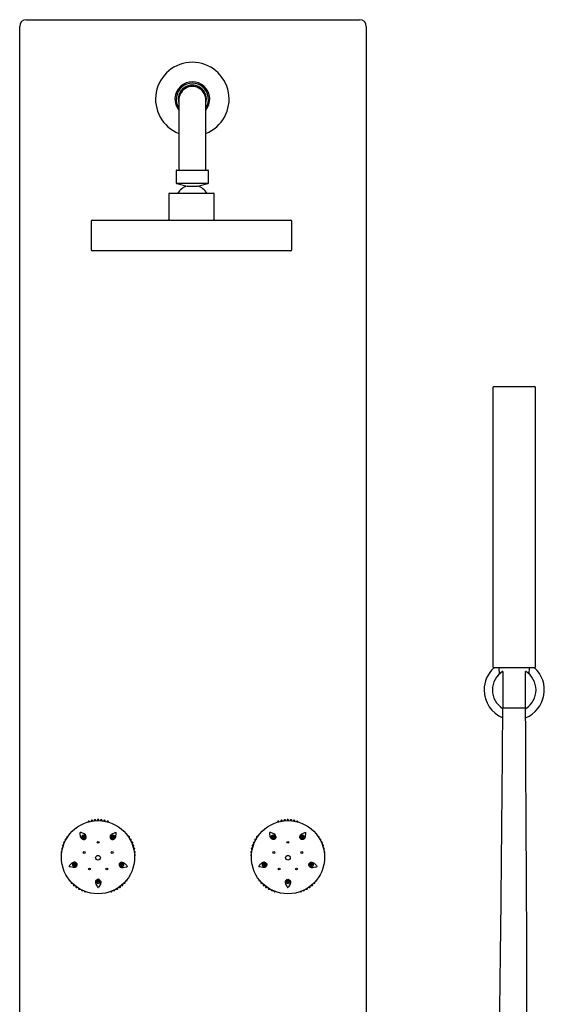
# Model space of a CAD drawing. Header units: millimetres. Extents: x 4293.63 to 4294.02, y 3562.71 to 3564.18.
# Tile 2 of 2: x 4293.63 to 4294.02, y 3563.45 to 3564.18. Entities that reach past the tile are written whole.
import ezdxf

# ---------------------------------------------------------------- set-up
doc = ezdxf.new("R2010")
doc.units = ezdxf.units.MM
doc.layers.add('SANINDUSA', color=3, linetype='Continuous')

msp = doc.modelspace()

# ---------------------------------------------------------------- linework, layer by layer
at = {"layer": 'SANINDUSA'}
for p, q in [((4293.63184, 3564.18374), (4293.88084, 3564.18374)), ((4293.62684, 3562.84874), (4293.62684, 3564.17874)), ((4293.88584, 3564.17874), (4293.88584, 3562.84874)), ((4293.74584, 3564.1244), (4293.74584, 3564.0714)), ((4293.76584, 3564.0714), (4293.76584, 3564.1244)), ((4293.74384, 3564.0709), (4293.74384, 3564.0618)), ((4293.74434, 3564.0714), (4293.75584, 3564.0714)), ((4293.75584, 3564.0714), (4293.76734, 3564.0714)), ((4293.76784, 3564.0618), (4293.76784, 3564.0709)), ((4293.76745, 3564.06131), (4293.74422, 3564.06131)), ((4293.74422, 3564.06131), (4293.75192, 3564.05952)), ((4293.75192, 3564.05952), (4293.75976, 3564.05952)), ((4293.75976, 3564.05952), (4293.76745, 3564.06131)), ((4293.73822, 3564.05363), (4293.73822, 3564.03463)), ((4293.73872, 3564.05413), (4293.77172, 3564.05413)), ((4293.77222, 3564.03463), (4293.77222, 3564.05363)), ((4293.68022, 3564.03313), (4293.68022, 3564.01213)), ((4293.68122, 3564.03413), (4293.82922, 3564.03413)), ((4293.83022, 3564.01213), (4293.83022, 3564.03313)), ((4293.75522, 3564.01113), (4293.68122, 3564.01113)), ((4293.82922, 3564.01113), (4293.75522, 3564.01113)), ((4293.98034, 3563.90878), (4293.98034, 3563.70078)), ((4293.98146, 3563.90978), (4294.01134, 3563.90978)), ((4294.01234, 3563.70078), (4294.01234, 3563.90878)), ((4294.01134, 3563.69978), (4293.98134, 3563.69978)), ((4293.98484, 3563.69978), (4293.98522, 3563.69516)), ((4293.98784, 3563.69697), (4293.98784, 3563.66951)), ((4294.00484, 3563.66951), (4294.00484, 3563.69697)), ((4294.00745, 3563.69516), (4294.00784, 3563.69978)), ((4293.98784, 3563.66978), (4294.00484, 3563.66978))]:
    msp.add_line(p, q, dxfattribs=at)
at = {"layer": 'SANINDUSA', "flags": 128}
for points in [[(4293.67271, 3563.57267), (4293.67224, 3563.57384), (4293.67196, 3563.57608), (4293.67202, 3563.57666), (4293.67208, 3563.57679), (4293.67211, 3563.57683), (4293.67212, 3563.57684)], [(4293.6759, 3563.57499), (4293.67494, 3563.57579), (4293.67289, 3563.57676), (4293.67232, 3563.57688), (4293.67219, 3563.57687), (4293.67213, 3563.57685), (4293.67212, 3563.57684)], [(4293.69506, 3563.57499), (4293.69602, 3563.57579), (4293.69807, 3563.57676), (4293.69864, 3563.57688), (4293.69878, 3563.57687), (4293.69883, 3563.57685), (4293.69884, 3563.57684)], [(4293.69825, 3563.57267), (4293.69872, 3563.57384), (4293.69901, 3563.57608), (4293.69894, 3563.57666), (4293.69889, 3563.57679), (4293.69885, 3563.57683), (4293.69884, 3563.57684)], [(4293.81442, 3563.57267), (4293.81395, 3563.57384), (4293.81367, 3563.57608), (4293.81374, 3563.57666), (4293.81379, 3563.57679), (4293.81382, 3563.57683), (4293.81383, 3563.57684)], [(4293.81761, 3563.57499), (4293.81665, 3563.57579), (4293.8146, 3563.57676), (4293.81403, 3563.57688), (4293.8139, 3563.57687), (4293.81384, 3563.57685), (4293.81383, 3563.57684)], [(4293.83677, 3563.57499), (4293.83773, 3563.57579), (4293.83978, 3563.57676), (4293.84035, 3563.57688), (4293.84049, 3563.57687), (4293.84054, 3563.57685), (4293.84055, 3563.57684)], [(4293.83996, 3563.57267), (4293.84043, 3563.57384), (4293.84072, 3563.57608), (4293.84065, 3563.57666), (4293.8406, 3563.57679), (4293.84056, 3563.57683), (4293.84055, 3563.57684)], [(4293.67372, 3563.57172), (4293.67316, 3563.57208), (4293.67271, 3563.57267)], [(4293.67372, 3563.57172), (4293.67435, 3563.57155), (4293.67512, 3563.5716)], [(4293.67512, 3563.5716), (4293.67529, 3563.57164), (4293.67573, 3563.57185), (4293.67604, 3563.57216), (4293.67616, 3563.57233)], [(4293.67616, 3563.57233), (4293.67619, 3563.57238), (4293.67646, 3563.57309), (4293.6765, 3563.57369), (4293.67633, 3563.57438), (4293.6759, 3563.57499)], [(4293.69447, 3563.57373), (4293.69464, 3563.57438), (4293.69506, 3563.57499)], [(4293.69447, 3563.57373), (4293.6945, 3563.57308), (4293.69478, 3563.57236)], [(4293.69478, 3563.57236), (4293.69488, 3563.57222), (4293.69521, 3563.57186), (4293.6956, 3563.57166), (4293.6958, 3563.5716)], [(4293.6958, 3563.5716), (4293.69586, 3563.57159), (4293.69661, 3563.57155), (4293.69719, 3563.5717), (4293.6978, 3563.57208), (4293.69825, 3563.57267)], [(4293.81687, 3563.5716), (4293.81681, 3563.57159), (4293.81606, 3563.57155), (4293.81548, 3563.5717), (4293.81487, 3563.57208), (4293.81442, 3563.57267)], [(4293.81789, 3563.57236), (4293.8178, 3563.57222), (4293.81746, 3563.57186), (4293.81707, 3563.57166), (4293.81687, 3563.5716)], [(4293.81821, 3563.57373), (4293.81804, 3563.57438), (4293.81761, 3563.57499)], [(4293.81821, 3563.57373), (4293.81817, 3563.57308), (4293.81789, 3563.57236)], [(4293.83651, 3563.57233), (4293.83648, 3563.57238), (4293.83621, 3563.57309), (4293.83617, 3563.57369), (4293.83635, 3563.57438), (4293.83677, 3563.57499)], [(4293.83755, 3563.5716), (4293.83739, 3563.57164), (4293.83694, 3563.57185), (4293.83663, 3563.57216), (4293.83651, 3563.57233)], [(4293.83895, 3563.57172), (4293.83832, 3563.57155), (4293.83755, 3563.5716)], [(4293.83895, 3563.57172), (4293.83951, 3563.57208), (4293.83996, 3563.57267)], [(4293.66679, 3563.55446), (4293.66573, 3563.55378), (4293.66418, 3563.55214), (4293.66389, 3563.55163), (4293.66386, 3563.5515), (4293.66386, 3563.55144), (4293.66387, 3563.55143)], [(4293.6694, 3563.55388), (4293.66936, 3563.55392), (4293.66877, 3563.5544), (4293.66822, 3563.55462), (4293.6675, 3563.55467), (4293.66679, 3563.55446)], [(4293.70279, 3563.55463), (4293.70218, 3563.55439), (4293.70159, 3563.5539)], [(4293.70279, 3563.55463), (4293.70346, 3563.55467), (4293.70417, 3563.55446)], [(4293.70417, 3563.55446), (4293.70523, 3563.55378), (4293.70679, 3563.55214), (4293.70707, 3563.55163), (4293.7071, 3563.5515), (4293.7071, 3563.55144), (4293.7071, 3563.55143)], [(4293.8085, 3563.55446), (4293.80744, 3563.55378), (4293.80589, 3563.55214), (4293.8056, 3563.55163), (4293.80557, 3563.5515), (4293.80557, 3563.55144), (4293.80558, 3563.55143)], [(4293.80988, 3563.55463), (4293.80921, 3563.55467), (4293.8085, 3563.55446)], [(4293.80988, 3563.55463), (4293.81049, 3563.55439), (4293.81108, 3563.5539)], [(4293.84327, 3563.55388), (4293.84331, 3563.55392), (4293.8439, 3563.5544), (4293.84446, 3563.55462), (4293.84517, 3563.55467), (4293.84588, 3563.55446)], [(4293.84588, 3563.55446), (4293.84694, 3563.55378), (4293.8485, 3563.55214), (4293.84878, 3563.55163), (4293.84881, 3563.5515), (4293.84881, 3563.55144), (4293.84881, 3563.55143)], [(4293.66801, 3563.5507), (4293.66676, 3563.55062), (4293.66453, 3563.55104), (4293.664, 3563.55128), (4293.6639, 3563.55137), (4293.66387, 3563.55141), (4293.66387, 3563.55143)], [(4293.66923, 3563.55137), (4293.66871, 3563.55094), (4293.66801, 3563.5507)], [(4293.66923, 3563.55137), (4293.66958, 3563.55192), (4293.66978, 3563.55266)], [(4293.66978, 3563.55266), (4293.66979, 3563.55283), (4293.66973, 3563.55332), (4293.66953, 3563.55371), (4293.6694, 3563.55388)], [(4293.70159, 3563.5539), (4293.70148, 3563.55377), (4293.70124, 3563.55334), (4293.70117, 3563.55291), (4293.70118, 3563.5527)], [(4293.70118, 3563.5527), (4293.70118, 3563.55264), (4293.70138, 3563.55191), (4293.7017, 3563.55141), (4293.70225, 3563.55094), (4293.70295, 3563.5507)], [(4293.70295, 3563.5507), (4293.7042, 3563.55062), (4293.70643, 3563.55104), (4293.70696, 3563.55128), (4293.70706, 3563.55137), (4293.70709, 3563.55141), (4293.7071, 3563.55143)], [(4293.80972, 3563.5507), (4293.80847, 3563.55062), (4293.80624, 3563.55104), (4293.80571, 3563.55128), (4293.80561, 3563.55137), (4293.80558, 3563.55141), (4293.80558, 3563.55143)], [(4293.81149, 3563.5527), (4293.81149, 3563.55264), (4293.81129, 3563.55191), (4293.81097, 3563.55141), (4293.81042, 3563.55094), (4293.80972, 3563.5507)], [(4293.81108, 3563.5539), (4293.81119, 3563.55377), (4293.81143, 3563.55334), (4293.8115, 3563.55291), (4293.81149, 3563.5527)], [(4293.84289, 3563.55266), (4293.84289, 3563.55283), (4293.84295, 3563.55332), (4293.84315, 3563.55371), (4293.84327, 3563.55388)], [(4293.84344, 3563.55137), (4293.84309, 3563.55192), (4293.84289, 3563.55266)], [(4293.84344, 3563.55137), (4293.84396, 3563.55094), (4293.84466, 3563.5507)], [(4293.84466, 3563.5507), (4293.84591, 3563.55062), (4293.84814, 3563.55104), (4293.84867, 3563.55128), (4293.84877, 3563.55137), (4293.8488, 3563.55141), (4293.84881, 3563.55143)], [(4293.68486, 3563.54174), (4293.68481, 3563.54172), (4293.68418, 3563.54131), (4293.68379, 3563.54085), (4293.68352, 3563.54018), (4293.6835, 3563.53944)], [(4293.68613, 3563.54173), (4293.68598, 3563.54179), (4293.68549, 3563.54188), (4293.68506, 3563.54181), (4293.68486, 3563.54174)], [(4293.68719, 3563.54081), (4293.68678, 3563.54131), (4293.68613, 3563.54173)], [(4293.68719, 3563.54081), (4293.68744, 3563.54018), (4293.68746, 3563.53944)], [(4293.82548, 3563.54081), (4293.82523, 3563.54018), (4293.82521, 3563.53944)], [(4293.82548, 3563.54081), (4293.82589, 3563.54131), (4293.82654, 3563.54173)], [(4293.82654, 3563.54173), (4293.8267, 3563.54179), (4293.82718, 3563.54188), (4293.82761, 3563.54181), (4293.82781, 3563.54174)], [(4293.82781, 3563.54174), (4293.82786, 3563.54172), (4293.8285, 3563.54131), (4293.82888, 3563.54085), (4293.82915, 3563.54018), (4293.82917, 3563.53944)], [(4293.6835, 3563.53944), (4293.68382, 3563.53822), (4293.6849, 3563.53624), (4293.6853, 3563.53581), (4293.68541, 3563.53574), (4293.68547, 3563.53572), (4293.68548, 3563.53572)], [(4293.68746, 3563.53944), (4293.68715, 3563.53822), (4293.68606, 3563.53624), (4293.68566, 3563.53581), (4293.68555, 3563.53574), (4293.6855, 3563.53572), (4293.68548, 3563.53572)], [(4293.82521, 3563.53944), (4293.82553, 3563.53822), (4293.82661, 3563.53624), (4293.82701, 3563.53581), (4293.82712, 3563.53574), (4293.82718, 3563.53572), (4293.82719, 3563.53572)], [(4293.82917, 3563.53944), (4293.82886, 3563.53822), (4293.82777, 3563.53624), (4293.82737, 3563.53581), (4293.82726, 3563.53574), (4293.82721, 3563.53572), (4293.82719, 3563.53572)]]:
    msp.add_lwpolyline(points, dxfattribs=at)
at = {"layer": 'SANINDUSA'}
for centre, radius in [((4293.68538, 3563.55833), 0.02735), ((4293.82729, 3563.55833), 0.02735), ((4293.67462, 3563.57337), 0.00148), ((4293.67476, 3563.57323), 0.00105), ((4293.67476, 3563.57322), 0.000497), ((4293.68548, 3563.56944), 0.000647), ((4293.69631, 3563.57339), 0.00148), ((4293.69622, 3563.57321), 0.00105), ((4293.69621, 3563.57321), 0.000497), ((4293.81636, 3563.57339), 0.00148), ((4293.81645, 3563.57321), 0.00105), ((4293.81646, 3563.57321), 0.000497), ((4293.82719, 3563.56944), 0.000647), ((4293.83805, 3563.57337), 0.00148), ((4293.83791, 3563.57323), 0.00105), ((4293.83791, 3563.57322), 0.000497), ((4293.67503, 3563.56185), 0.000647), ((4293.69594, 3563.56185), 0.000647), ((4293.81674, 3563.56185), 0.000647), ((4293.83765, 3563.56185), 0.000647), ((4293.66794, 3563.55273), 0.00148), ((4293.68536, 3563.55799), 0.00175), ((4293.70303, 3563.55277), 0.00148), ((4293.80964, 3563.55277), 0.00148), ((4293.82731, 3563.55799), 0.00175), ((4293.84473, 3563.55273), 0.00148), ((4293.66812, 3563.55283), 0.00105), ((4293.66812, 3563.55282), 0.000497), ((4293.67902, 3563.54956), 0.000647), ((4293.69194, 3563.54956), 0.000647), ((4293.70284, 3563.5528), 0.00105), ((4293.70284, 3563.55281), 0.000497), ((4293.80984, 3563.5528), 0.00105), ((4293.80983, 3563.55281), 0.000497), ((4293.82073, 3563.54956), 0.000647), ((4293.83365, 3563.54956), 0.000647), ((4293.84456, 3563.55283), 0.00105), ((4293.84455, 3563.55282), 0.000497), ((4293.6855, 3563.54), 0.00148), ((4293.68546, 3563.5402), 0.00105), ((4293.68547, 3563.5402), 0.000497), ((4293.82717, 3563.54), 0.00148), ((4293.82721, 3563.5402), 0.00105), ((4293.8272, 3563.5402), 0.000497)]:
    msp.add_circle(centre, radius, dxfattribs=at)
for centre, radius, start, end in [((4293.63184, 3564.17874), 0.005, 90, 180), ((4293.88084, 3564.17874), 0.005, 0, 90), ((4293.75584, 3564.1244), 0.0275, 291.32369, 248.67631), ((4293.75584, 3564.1244), 0.013, 320.28486, 219.71514), ((4293.75584, 3564.1244), 0.012, 326.44269, 213.55731), ((4293.75584, 3564.1244), 0.0105, 342.24721, 197.75279), ((4293.75584, 3564.12389), 0.01001, 357.07241, 182.92759), ((4293.74434, 3564.0709), 0.0005, 90, 180), ((4293.76734, 3564.0709), 0.0005, 0, 90), ((4293.74434, 3564.0618), 0.0005, 180, 256.88403), ((4293.76734, 3564.0618), 0.0005, 283.11597, 0), ((4293.75584, 3564.04713), 0.013, 107.55006, 147.40613), ((4293.75584, 3564.04713), 0.013, 32.59387, 72.44994), ((4293.73872, 3564.05363), 0.0005, 90, 180), ((4293.77172, 3564.05363), 0.0005, 0, 90), ((4293.68122, 3564.03313), 0.001, 90, 180), ((4293.73772, 3564.03463), 0.0005, 270, 0), ((4293.77272, 3564.03463), 0.0005, 180, 270), ((4293.82922, 3564.03313), 0.001, 0, 90), ((4293.68122, 3564.01213), 0.001, 180, 270), ((4293.82922, 3564.01213), 0.001, 270, 0), ((4293.98134, 3563.90878), 0.001, 90, 180), ((4294.01134, 3563.90878), 0.001, 0, 90), ((4293.99634, 3563.68324), 0.0225, 132.59128, 180), ((4293.99634, 3563.68324), 0.0163, 122.06386, 237.93614), ((4293.98134, 3563.70078), 0.001, 180, 270), ((4293.98774, 3563.69697), 0.0001, 0, 122.06386), ((4294.00494, 3563.69697), 0.0001, 57.93614, 180), ((4293.99634, 3563.68324), 0.0225, 292.31096, 47.40872), ((4293.99634, 3563.68324), 0.0163, 302.06386, 57.93614), ((4294.01134, 3563.70078), 0.001, 270, 0), ((4293.99634, 3563.68324), 0.0225, 180, 247.65183), ((4293.98774, 3563.66951), 0.0001, 237.93614, 0), ((4294.00494, 3563.66951), 0.0001, 180, 302.06386), ((4293.67844, 3563.58474), 0.000584, 18.59792, 190.86433), ((4293.68074, 3563.58534), 0.000598, 3.98399, 195.51358), ((4293.68309, 3563.58575), 0.000596, 348.10966, 201.44043), ((4293.68548, 3563.58595), 0.000598, 332.52092, 207.07197), ((4293.68787, 3563.58574), 0.0006, 337.47139, 192.15756), ((4293.69022, 3563.58534), 0.000596, 340.45101, 179.20902), ((4293.69253, 3563.58473), 0.000591, 344.22879, 165.46708), ((4293.82014, 3563.58473), 0.000591, 14.53292, 195.77121), ((4293.82245, 3563.58534), 0.000596, 0.79098, 199.54899), ((4293.82481, 3563.58574), 0.0006, 347.84244, 202.52861), ((4293.82719, 3563.58595), 0.000598, 332.92803, 207.47908), ((4293.82958, 3563.58575), 0.000596, 338.55957, 191.89034), ((4293.83193, 3563.58534), 0.000598, 344.48642, 176.01601), ((4293.83423, 3563.58474), 0.000584, 349.13567, 161.40208), ((4293.66026, 3563.56915), 0.0006, 66.06736, 247.32366), ((4293.66137, 3563.57127), 0.000596, 68.42633, 234.93291), ((4293.66266, 3563.57327), 0.000591, 71.79971, 221.53438), ((4293.67463, 3563.57337), 0.000497, 230.53067, 27.84995), ((4293.69632, 3563.57338), 0.000497, 158.53067, 315.84995), ((4293.70831, 3563.57327), 0.000584, 300.8711, 125.30821), ((4293.70959, 3563.57127), 0.000598, 287.8293, 128.40268), ((4293.71071, 3563.56916), 0.000596, 273.31747, 132.97843), ((4293.80197, 3563.56916), 0.000596, 47.02157, 266.68253), ((4293.80308, 3563.57127), 0.000598, 51.59732, 252.1707), ((4293.80437, 3563.57327), 0.000584, 54.69179, 239.1289), ((4293.81635, 3563.57338), 0.000497, 224.15005, 21.46933), ((4293.83804, 3563.57337), 0.000497, 152.15005, 309.46933), ((4293.85001, 3563.57327), 0.000591, 318.46562, 108.20029), ((4293.8513, 3563.57127), 0.000596, 305.06709, 111.57367), ((4293.85241, 3563.56915), 0.0006, 292.67634, 113.93264), ((4293.65844, 3563.56225), 0.000598, 93.47489, 249.9792), ((4293.65878, 3563.56461), 0.000596, 77.55605, 255.88489), ((4293.65933, 3563.56695), 0.000598, 62.26134, 261.15798), ((4293.71163, 3563.56695), 0.000598, 259.19838, 137.14623), ((4293.71217, 3563.56462), 0.0006, 265.8501, 120.53627), ((4293.71252, 3563.56225), 0.000596, 270.36219, 106.05488), ((4293.80015, 3563.56225), 0.000596, 73.94512, 269.63781), ((4293.8005, 3563.56462), 0.0006, 59.46373, 274.1499), ((4293.80104, 3563.56695), 0.000598, 42.85377, 280.80162), ((4293.85335, 3563.56695), 0.000598, 278.84202, 117.73866), ((4293.85389, 3563.56461), 0.000596, 284.11511, 102.44395), ((4293.85423, 3563.56225), 0.000598, 290.0208, 86.52511), ((4293.6583, 3563.55988), 0.000584, 109.1042, 244.38123), ((4293.71265, 3563.55987), 0.000591, 275.65865, 90.78836), ((4293.80002, 3563.55987), 0.000591, 89.21164, 264.34135), ((4293.85437, 3563.55988), 0.000584, 295.61877, 70.8958), ((4293.66794, 3563.55275), 0.000497, 302.53067, 99.84995), ((4293.70303, 3563.55276), 0.000497, 86.53067, 243.84995), ((4293.80964, 3563.55276), 0.000497, 296.15005, 93.46933), ((4293.84473, 3563.55275), 0.000497, 80.15005, 237.46933), ((4293.66433, 3563.54133), 0.000591, 157.94646, 279.91954), ((4293.66584, 3563.53948), 0.000596, 152.60144, 295.33435), ((4293.68549, 3563.54), 0.000497, 14.53067, 171.84995), ((4293.70512, 3563.53948), 0.000598, 230.66242, 41.98673), ((4293.70663, 3563.54132), 0.000584, 243.25101, 39.40065), ((4293.80604, 3563.54132), 0.000584, 140.59935, 296.74899), ((4293.80755, 3563.53948), 0.000598, 138.01327, 309.33758), ((4293.82719, 3563.54), 0.000497, 8.15005, 165.46933), ((4293.84683, 3563.53948), 0.000596, 244.66565, 27.39856), ((4293.84834, 3563.54133), 0.000591, 260.08046, 22.05354), ((4293.66751, 3563.53777), 0.0006, 148.69382, 309.31385), ((4293.66932, 3563.5362), 0.000598, 143.62437, 324.44633), ((4293.67137, 3563.53496), 0.000596, 157.64677, 320.47998), ((4293.67351, 3563.53391), 0.000598, 172.36885, 315.80056), ((4293.67573, 3563.53304), 0.000584, 186.98712, 311.23753), ((4293.69523, 3563.53305), 0.000591, 221.66622, 0.89061), ((4293.69745, 3563.53391), 0.000596, 215.55015, 17.04168), ((4293.69959, 3563.53497), 0.0006, 210.684, 31.94031), ((4293.70165, 3563.53621), 0.000598, 204.37582, 48.2674), ((4293.70346, 3563.53777), 0.000596, 217.23591, 45.41904), ((4293.80921, 3563.53777), 0.000596, 134.58096, 322.76409), ((4293.81102, 3563.53621), 0.000598, 131.7326, 335.62418), ((4293.81308, 3563.53497), 0.0006, 148.05969, 329.316), ((4293.81522, 3563.53391), 0.000596, 162.95832, 324.44985), ((4293.81744, 3563.53305), 0.000591, 179.10939, 318.33378), ((4293.83694, 3563.53304), 0.000584, 228.76247, 353.01288), ((4293.83916, 3563.53391), 0.000598, 224.19944, 7.63115), ((4293.8413, 3563.53496), 0.000596, 219.52002, 22.35323), ((4293.84335, 3563.5362), 0.000598, 215.55367, 36.37563), ((4293.84516, 3563.53777), 0.0006, 230.68615, 31.30618)]:
    msp.add_arc(centre, radius, start, end, dxfattribs=at)
msp.add_open_spline([(4293.81714, 3562.86358), (4293.81717, 3562.85975), (4293.8172, 3562.85593), (4293.81726, 3562.84814), (4293.81729, 3562.84418), (4293.81735, 3562.83725), (4293.81737, 3562.83429), (4293.81741, 3562.83017), (4293.81742, 3562.82902), (4293.81744, 3562.82669), (4293.81745, 3562.82552), (4293.81749, 3562.82196), (4293.81754, 3562.81955), (4293.81775, 3562.8124), (4293.818, 3562.80755), (4293.81899, 3562.79751), (4293.81973, 3562.79233), (4293.82138, 3562.78466), (4293.82196, 3562.78229), (4293.82312, 3562.77811), (4293.82366, 3562.77633), (4293.82485, 3562.77275), (4293.82549, 3562.77096), (4293.82755, 3562.76562), (4293.82911, 3562.76209), (4293.83299, 3562.75434), (4293.83541, 3562.75015), (4293.84083, 3562.74208), (4293.84383, 3562.7382), (4293.84973, 3562.73178), (4293.85249, 3562.72914), (4293.85849, 3562.72426), (4293.86172, 3562.72202), (4293.86787, 3562.71863), (4293.87067, 3562.71734), (4293.87502, 3562.71579), (4293.87644, 3562.71535), (4293.87891, 3562.7147), (4293.87994, 3562.71447), (4293.88179, 3562.7141), (4293.88262, 3562.71396), (4293.88426, 3562.71372), (4293.88508, 3562.71362), (4293.88753, 3562.71337), (4293.88916, 3562.71329), (4293.89409, 3562.71326), (4293.89734, 3562.71355), (4293.90365, 3562.71458), (4293.90672, 3562.71534), (4293.91266, 3562.71722), (4293.91554, 3562.71835), (4293.92113, 3562.7209), (4293.92384, 3562.72233), (4293.93059, 3562.72632), (4293.93451, 3562.72906), (4293.94192, 3562.73502), (4293.94541, 3562.73823), (4293.95194, 3562.74501), (4293.95496, 3562.74859), (4293.95858, 3562.75348), (4293.95942, 3562.75467), (4293.96103, 3562.75705), (4293.96181, 3562.75825), (4293.96404, 3562.76186), (4293.9654, 3562.76429), (4293.96907, 3562.77146), (4293.97107, 3562.77622), (4293.97442, 3562.78569), (4293.97577, 3562.7904), (4293.97802, 3562.79968), (4293.97892, 3562.80425), (4293.98045, 3562.81321), (4293.98109, 3562.8176), (4293.98185, 3562.8231), (4293.98201, 3562.82433), (4293.98234, 3562.82677), (4293.9825, 3562.828), (4293.98298, 3562.83167), (4293.98329, 3562.83412), (4293.98419, 3562.84146), (4293.98476, 3562.84635), (4293.98636, 3562.86102), (4293.9873, 3562.87079), (4293.98984, 3562.90006), (4293.99114, 3562.91952), (4293.99272, 3562.94685), (4293.99315, 3562.95476), (4293.99397, 3562.97058), (4293.99436, 3562.9785), (4293.99546, 3563.00223), (4293.9961, 3563.01806), (4293.99785, 3563.06551), (4293.99874, 3563.09714), (4294, 3563.14971), (4294.00044, 3563.17067), (4294.00127, 3563.21257), (4294.00167, 3563.23351), (4294.00283, 3563.29633), (4294.00357, 3563.33818), (4294.00479, 3563.399), (4294.00519, 3563.41799), (4294.00584, 3563.44615), (4294.00606, 3563.45531), (4294.00484, 3563.66978)], degree=3, knots=[0, 0, 0, 0, 11.435192, 11.435192, 23.297637, 23.297637, 32.22823, 32.22823, 35.7178, 35.7178, 39.20737, 39.20737, 46.18651, 46.18651, 59.514125, 59.514125, 72.84174, 72.84174, 78.742093, 78.742093, 83.101828, 83.101828, 87.461563, 87.461563, 96.181033, 96.181033, 106.915764, 106.915764, 117.650494, 117.650494, 125.894143, 125.894143, 134.137791, 134.137791, 140.35779, 140.35779, 143.298239, 143.298239, 145.333519, 145.333519, 146.939644, 146.939644, 148.545769, 148.545769, 151.75802, 151.75802, 158.361529, 158.361529, 164.965039, 164.965039, 171.568549, 171.568549, 178.172058, 178.172058, 188.564998, 188.564998, 198.957938, 198.957938, 209.350879, 209.350879, 212.613763, 212.613763, 215.876647, 215.876647, 222.402415, 222.402415, 235.004904, 235.004904, 247.607393, 247.607393, 260.209882, 260.209882, 272.812372, 272.812372, 276.43464, 276.43464, 280.056909, 280.056909, 287.301446, 287.301446, 301.79052, 301.79052, 330.768669, 330.768669, 388.724967, 388.724967, 412.382749, 412.382749, 436.040531, 436.040531, 483.356095, 483.356095, 577.987222, 577.987222, 640.794642, 640.794642, 703.602063, 703.602063, 829.216903, 829.216903, 886.255851, 886.255851, 913.809706, 913.809706, 913.809706, 913.809706], dxfattribs=at)
msp.add_spline([(4293.83754, 3562.86374), (4293.83781, 3562.82989), (4293.84342, 3562.78155), (4293.88526, 3562.73421), (4293.94199, 3562.76536), (4293.96159, 3562.82556), (4293.97232, 3562.94753), (4293.98042, 3563.18981), (4293.98575, 3563.45939), (4293.98784, 3563.66956)], degree=3, dxfattribs=at)

doc.saveas('drawing.dxf')
